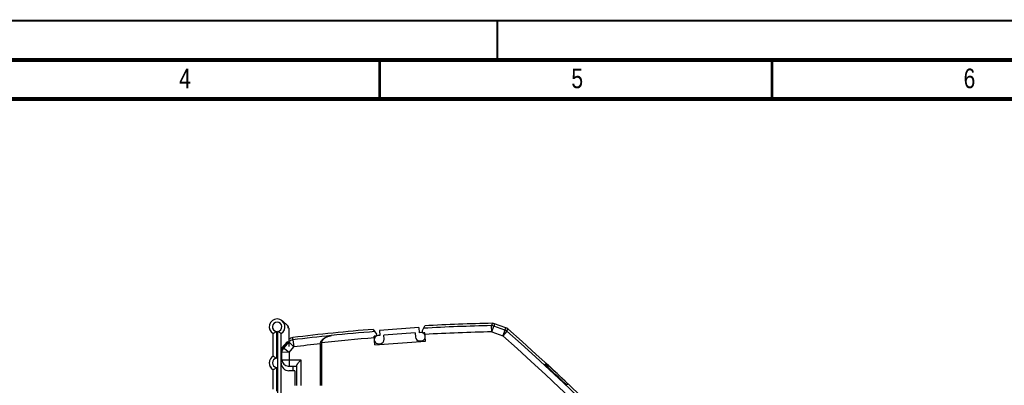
# Model space of a CAD drawing. Header units: millimetres. Extents: x 0 to 420, y 0 to 297.
# Tile 30 of 44: x 169 to 295, y 251 to 297. Entities that reach past the tile are written whole.
import ezdxf

# ---------------------------------------------------------------- set-up
doc = ezdxf.new("R2010")
doc.units = ezdxf.units.MM
doc.header["$LTSCALE"] = 23.1
for name, color, linetype in [('T-PM12-T0X-00-LOAD_DXF_FORMAT', 7, 'CONTINUOUS'), ('T-PM12-T0X-LDXF_CONTINUOUS_LINE', 7, 'CONTINUOUS'), ('T-REX12-TXX_DXF_CONTINUOUS_LINE', 7, 'CONTINUOUS')]:
    doc.layers.add(name, color=color, linetype=linetype)
doc.styles.get("Standard").update_dxf_attribs({"font": 'txt', "width": 0.8})

msp = doc.modelspace()

# ---------------------------------------------------------------- linework, layer by layer
at = {"layer": 'T-PM12-T0X-00-LOAD_DXF_FORMAT', "color": 9, "linetype": 'Continuous', "const_width": 0.25}
msp.add_lwpolyline([(0, 297), (420, 297)], dxfattribs=at)
at = {"layer": 'T-PM12-T0X-00-LOAD_DXF_FORMAT', "color": 7, "linetype": 'Continuous'}
for points, const_width in [([(230, 297), (230, 292)], 0.25), ([(415, 292), (15, 292)], 0.5), ([(215, 287), (215, 292)], 0.35), ([(265, 287), (265, 292)], 0.35), ([(410, 287), (20, 287)], 0.5)]:
    msp.add_lwpolyline(points, dxfattribs=dict(at, const_width=const_width))
at = {"layer": 'T-PM12-T0X-LDXF_CONTINUOUS_LINE', "color": 7, "linetype": 'Continuous'}
for p, q in [((214.177, 257.6452), (214.6026, 257.0142)), ((219.9664, 257.865), (214.9786, 257.5162)), ((214.9786, 257.5162), (215.0239, 256.8678)), ((219.9664, 257.865), (220.0117, 257.2166)), ((220.4086, 257.4202), (220.7359, 258.0913)), ((231.0582, 257.8523), (229.6452, 258.3667)), ((214.4887, 256.7807), (214.2992, 256.7674)), ((214.3759, 255.6698), (214.2992, 256.7674)), ((214.3759, 255.6698), (220.8202, 256.1204)), ((215.0239, 256.8678), (214.7995, 256.8521)), ((219.513, 257.1817), (215.5227, 256.9027)), ((215.5593, 256.3789), (215.5227, 256.9027)), ((219.513, 257.1817), (219.5496, 256.658)), ((220.2362, 257.2323), (220.0117, 257.2166)), ((220.1099, 256.1709), (220.3094, 256.1848)), ((220.7434, 257.2181), (220.5539, 257.2048)), ((220.8202, 256.1204), (220.7434, 257.2181)), ((202.5183, 253.766), (202.5183, 254.8072)), ((202.6973, 255.3115), (202.7172, 255.336)), ((207.4183, 255.7953), (207.4183, 250.466)), ((207.5915, 255.9244), (207.5915, 250.466)), ((214.8727, 255.8046), (215.0722, 255.8186)), ((203.3183, 252.966), (204.4183, 252.966)), ((204.4183, 250.466), (204.4183, 253.0244)), ((236.0875, 253.2189), (236.0283, 253.1692)), ((236.137, 253.1299), (236.1024, 253.1008)), ((236.3656, 252.8574), (236.137, 253.1299)), ((236.1931, 253.3074), (236.1742, 253.2917)), ((236.3984, 252.8271), (236.5286, 252.9363)), ((238.822, 250.5528), (238.9864, 250.6908))]:
    msp.add_line(p, q, dxfattribs=at)
at = {"layer": 'T-PM12-T0X-LDXF_CONTINUOUS_LINE', "color": 9, "linetype": 'Continuous'}
for p, q in [((229.3553, 258.4148), (229.2519, 258.1161)), ((229.2683, 257.321), (229.2519, 258.1161)), ((229.2683, 257.321), (229.5401, 258.0677)), ((229.2683, 257.321), (230.6746, 256.8091)), ((229.6452, 258.3667), (229.5401, 258.0677)), ((230.9464, 257.5557), (229.5401, 258.0677)), ((230.9464, 257.5557), (230.6746, 256.8091)), ((231.1984, 257.4075), (230.6746, 256.8091)), ((230.9464, 257.5557), (231.0582, 257.8523)), ((231.1984, 257.4075), (231.3111, 257.7028)), ((203.2187, 256.1158), (202.4183, 255.2097)), ((203.2187, 256.1158), (203.2188, 255.9477)), ((203.4095, 256.3334), (203.4109, 256.0368)), ((203.9129, 256.2994), (203.9115, 256.5977)), ((203.9132, 256.299), (203.9131, 256.2994)), ((203.9132, 256.299), (204.065, 255.4062)), ((208.823, 256.8541), (208.8264, 256.8546)), ((202.7189, 255.25), (202.7189, 255.3346)), ((202.7192, 255.2494), (202.7189, 255.25)), ((203.4109, 256.0368), (202.7192, 255.2494)), ((203.4283, 254.6815), (202.7192, 255.2494)), ((203.1869, 255.9087), (203.2188, 255.9477)), ((203.4129, 256.0346), (203.4109, 256.0368)), ((203.4129, 256.0346), (204.065, 255.4063)), ((203.4283, 254.6815), (204.065, 255.4062)), ((202.5183, 253.766), (204.9183, 253.766)), ((203.4283, 254.6815), (202.5208, 254.7229)), ((203.4283, 254.6815), (203.4283, 252.966)), ((204.9183, 253.766), (204.9183, 250.466))]:
    msp.add_line(p, q, dxfattribs=at)
at = {"layer": 'T-PM12-T0X-LDXF_CONTINUOUS_LINE', "color": 7, "linetype": 'Continuous'}
for centre, radius, start, end in [((234.4183, 8.466), 250, 94.644055, 97.009119), ((220.5434, 257.3545), 0.15, 154, 274), ((234.4183, 8.466), 250, 91.160423, 93.137327), ((229.3715, 257.6149), 0.8, 69.996906, 91.160481), ((230.7845, 257.1006), 0.8, 48.833019, 69.9969), ((68.2976, 71.2771), 247.6448, 30.801736, 48.833057), ((203.8264, 255.5831), 0.8081, 138.761865, 170.237222), ((204.0091, 255.8037), 0.8, 97.009136, 137.621341), ((214.8361, 256.3284), 0.525, 94, 168.13422), ((214.8361, 256.3284), 0.525, 199.86578, 274), ((214.4782, 256.9303), 0.15, 274, 34), ((215.0356, 256.3423), 0.525, 274, 4), ((220.0733, 256.6946), 0.525, 184, 274), ((220.2728, 256.7085), 0.525, 19.86578, 94), ((220.2728, 256.7085), 0.525, 274, 348.13422), ((203.3183, 254.8072), 0.8, 140.920517, 179.999988), ((325.8623, 155.2913), 158.6622, 140.641675, 140.909143), ((203.7616, 255.4372), 0.7451, 136.759073, 140.639722), ((203.3183, 253.766), 0.8, 180, 270), ((201.9183, 253.366), 1, 177.34441, 240), ((201.9183, 253.366), 1, 172.759628, 176.955913), ((201.9183, 253.366), 1, 171.140078, 172.168537), ((68.2976, 71.2771), 247.4234, 46.433142, 47.319492), ((209.386, 219.5139), 43, 50.933968, 51.613311), ((206.7541, 223.6006), 41.7984, 44.574699, 45.262619), ((68.2976, 71.2771), 247.6367, 46.427578, 47.313153)]:
    msp.add_arc(centre, radius, start, end, dxfattribs=at)
at = {"layer": 'T-PM12-T0X-LDXF_CONTINUOUS_LINE', "color": 9, "linetype": 'Continuous'}
for centre, radius, start, end in [((234.4183, 8.466), 249.7035, 94.605783, 95.882508), ((234.4183, 8.466), 249.7035, 91.185545, 93.17526), ((234.4183, 8.466), 248.9083, 91.185545, 93.145848), ((229.2649, 257.3113), 0.8049, 70.002397, 90.926366), ((230.671, 256.7994), 0.8049, 49.066892, 69.991182), ((68.2976, 71.2771), 247.3483, 30.691644, 48.807692), ((204.0094, 255.5036), 0.8016, 96.903032, 138.309506), ((204.0153, 255.5004), 0.8051, 97.284573, 138.428298), ((234.4183, 8.466), 249.7033, 95.883312, 97.01709), ((234.4183, 8.466), 248.9083, 94.632909, 96.187234), ((68.2976, 71.2771), 246.553, 30.691697, 48.807693), ((203.3112, 254.8071), 0.7929, 177.137012, 179.999132), ((203.3119, 254.8071), 0.7936, 176.492193, 177.13743), ((203.3115, 254.8071), 0.7932, 174.281741, 176.492374), ((203.3231, 254.7212), 0.8023, 138.821618, 179.878117), ((203.3105, 254.8072), 0.7923, 173.632437, 174.281344), ((203.3112, 254.8072), 0.793, 170.928824, 173.63212), ((203.3129, 254.8067), 0.7947, 141.367586, 170.918064), ((203.3154, 254.805), 0.7977, 140.671463, 141.381771), ((202.8753, 255.1668), 0.2294, 132.990836, 140.901842), ((203.315, 254.8053), 0.7972, 138.399562, 140.671717), ((323.9399, 156.9854), 156.0997, 140.674993, 140.946851), ((234.4183, 8.466), 248.7987, 96.230092, 97.007503)]:
    msp.add_arc(centre, radius, start, end, dxfattribs=at)
at = {"layer": 'T-PM12-T0X-LDXF_CONTINUOUS_LINE', "color": 7, "linetype": 'Continuous'}
for points, knots in [([(207.4183, 255.7953), (207.4183, 255.8383), (207.4288, 255.9238), (207.4707, 256.0441), (207.5314, 256.1535), (207.6289, 256.2831), (207.7735, 256.4207), (207.9669, 256.5541), (208.1717, 256.6613), (208.384, 256.7461), (208.6014, 256.8109), (208.7489, 256.8417), (208.823, 256.8541)], [0, 0, 0, 0, 0.06829438, 0.13565087, 0.20171862, 0.26656303, 0.39322022, 0.51721554, 0.63942599, 0.76040161, 0.88050562, 1, 1, 1, 1]), ([(207.5915, 255.9244), (207.5915, 255.962), (207.6007, 256.037), (207.6374, 256.1426), (207.6906, 256.2386), (207.776, 256.3523), (207.9028, 256.4731), (208.0723, 256.5902), (208.2519, 256.6843), (208.438, 256.7589), (208.6286, 256.816), (208.758, 256.8432), (208.823, 256.8541)], [0, 0, 0, 0, 0.0682906, 0.1356457, 0.20171389, 0.26655936, 0.39321845, 0.51721496, 0.63942622, 0.76040238, 0.88050647, 1, 1, 1, 1]), ([(204.4183, 253.0244), (204.4183, 253.0339), (204.4218, 253.0549), (204.4332, 253.0877), (204.4504, 253.1244), (204.4813, 253.1804), (204.5298, 253.2556), (204.5969, 253.3504), (204.6716, 253.4505), (204.7514, 253.554), (204.8341, 253.6596), (204.8901, 253.7304), (204.9183, 253.766)], [0, 0, 0, 0, 0.03160518, 0.07016741, 0.11540762, 0.16654933, 0.28303762, 0.41347771, 0.55328085, 0.69917036, 0.84872139, 1, 1, 1, 1])]:
    msp.add_open_spline(points, degree=3, knots=knots, dxfattribs=at)
at = {"layer": 'T-PM12-T0X-LDXF_CONTINUOUS_LINE', "color": 9, "linetype": 'Continuous'}
for points, knots in [([(202.5183, 254.7235), (202.5183, 254.7714), (202.527, 254.8674), (202.566, 255.0066), (202.6296, 255.1365), (202.687, 255.2141), (202.7189, 255.25)], [0, 0, 0, 0, 0.24977052, 0.49963876, 0.74969736, 1, 1, 1, 1]), ([(202.5208, 254.7229), (202.5201, 254.7229), (202.5195, 254.723), (202.5183, 254.7232), (202.5183, 254.7235)], [0, 0, 0, 0, 0.72156436, 1, 1, 1, 1])]:
    msp.add_open_spline(points, degree=3, knots=knots, dxfattribs=at)
at = {"layer": 'T-REX12-TXX_DXF_CONTINUOUS_LINE', "color": 7, "linetype": 'Continuous'}
for p, q in [((203.2849, 258.0853), (202.5849, 258.7114)), ((203.4183, 257.7871), (203.4183, 255.466)), ((201.4183, 254.2321), (201.4183, 257.1)), ((202.4183, 211.466), (202.4183, 257.1)), ((201.4183, 250.0321), (201.4183, 252.5)), ((204.1683, 252.366), (203.4183, 252.366)), ((203.9183, 252.966), (203.9183, 252.366)), ((204.1683, 252.366), (204.1683, 250.466))]:
    msp.add_line(p, q, dxfattribs=at)
at = {"layer": 'T-REX12-TXX_DXF_CONTINUOUS_LINE', "color": 9, "linetype": 'Continuous'}
for p, q in [((201.8183, 257.3744), (201.8183, 253.9576)), ((202.0183, 247.716), (202.0183, 257.3744)), ((201.8183, 252.7744), (201.8183, 249.7576))]:
    msp.add_line(p, q, dxfattribs=at)
at = {"layer": 'T-REX12-TXX_DXF_CONTINUOUS_LINE', "color": 7, "linetype": 'Continuous'}
for centre, radius, start, end in [((201.9183, 257.966), 1, 300, 240), ((203.0183, 257.7871), 0.4, 0, 48.189685), ((201.9183, 253.366), 1, 120, 240), ((203.4183, 253.366), 1, 180, 270)]:
    msp.add_arc(centre, radius, start, end, dxfattribs=at)
at = {"layer": 'T-REX12-TXX_DXF_CONTINUOUS_LINE', "color": 9, "linetype": 'Continuous'}
for centre, start in [((201.9183, 257.966), 279.594068), ((201.9183, 253.366), 99.594068)]:
    msp.add_arc(centre, 0.6, start, 260.405932, dxfattribs=at)
at = {"layer": 'T-REX12-TXX_DXF_CONTINUOUS_LINE', "color": 7, "linetype": 'Continuous'}
for points, knots in [([(201.4183, 257.1), (201.4306, 257.1071), (201.4758, 257.1335), (201.5647, 257.188), (201.6873, 257.2704), (201.7743, 257.3373), (201.8183, 257.3744)], [0, 0, 0, 0, 0.08814123, 0.3229905, 0.64435585, 1, 1, 1, 1]), ([(202.4183, 257.1), (202.4059, 257.1071), (202.3608, 257.1335), (202.2718, 257.188), (202.1492, 257.2704), (202.0622, 257.3373), (202.0183, 257.3744)], [0, 0, 0, 0, 0.08814222, 0.32299266, 0.64435905, 1, 1, 1, 1]), ([(201.4183, 254.2321), (201.4306, 254.2249), (201.4758, 254.1985), (201.5647, 254.144), (201.6873, 254.0617), (201.7743, 253.9948), (201.8183, 253.9576)], [0, 0, 0, 0, 0.08814222, 0.32299265, 0.64435905, 1, 1, 1, 1]), ([(201.4183, 252.5), (201.4306, 252.5071), (201.4758, 252.5335), (201.5647, 252.588), (201.6873, 252.6704), (201.7743, 252.7373), (201.8183, 252.7744)], [0, 0, 0, 0, 0.08814123, 0.3229905, 0.64435585, 1, 1, 1, 1])]:
    msp.add_open_spline(points, degree=3, knots=knots, dxfattribs=at)
at = {"layer": 'T-REX12-TXX_DXF_CONTINUOUS_LINE', "color": 9, "linetype": 'Continuous'}
msp.add_open_spline([(203.3011, 257.7871), (203.314, 257.8161), (203.3337, 257.8729), (203.3428, 257.9572), (203.3302, 258.0209), (203.3077, 258.0615), (203.293, 258.0781), (203.2849, 258.0853)], degree=3, knots=[0, 0, 0, 0, 0.29931131, 0.56370291, 0.79287968, 0.89804787, 1, 1, 1, 1], dxfattribs=at)

# ---------------------------------------------------------------- texts
at = {"layer": 'T-PM12-T0X-00-LOAD_DXF_FORMAT', "color": 5, "linetype": 'Continuous', "char_height": 2.5, "attachment_point": 1, "line_spacing_factor": 0.9}
for s, insert, width in [('4', (189.4276, 290.8879), 2.946429), ('5', (239.4276, 290.8879), 2.678571), ('6', (289.4276, 290.8879), 2.946429)]:
    msp.add_mtext(s, dxfattribs=dict(at, insert=insert, width=width))

doc.saveas('drawing.dxf')
